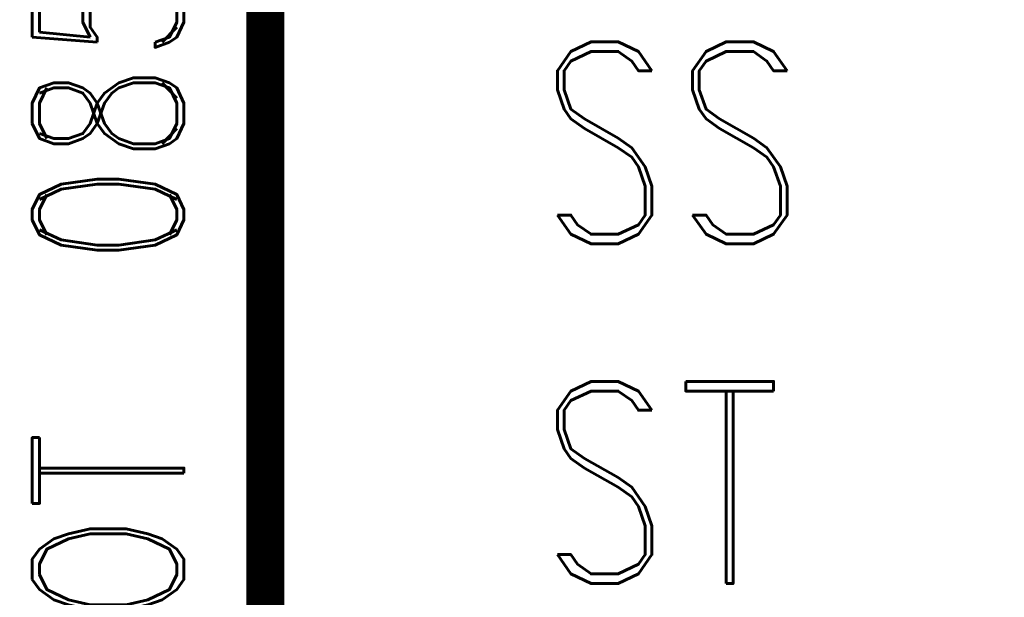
# Model space of a CAD drawing. Extents: x -2 to 113, y -136 to 16.
# Tile 2 of 256: x -1.55 to 3.78, y -133.64 to -130.52. Entities that reach past the tile are written whole.
import ezdxf
from ezdxf.enums import TextEntityAlignment as Align

# ---------------------------------------------------------------- set-up
doc = ezdxf.new("R2010")
doc.units = 0
doc.header["$MEASUREMENT"] = 0
doc.linetypes.add('SOLID', pattern=[0])
doc.layers.get('0').update_dxf_attribs({"linetype": 'SOLID'})
for name, color, linetype in [('1', 7, 'SOLID'), ('10', 7, 'SOLID'), ('11', 7, 'SOLID'), ('12', 7, 'SOLID'), ('13', 7, 'SOLID'), ('14', 7, 'SOLID'), ('15', 7, 'SOLID'), ('16', 7, 'SOLID'), ('17', 7, 'SOLID'), ('18', 7, 'SOLID'), ('19', 7, 'SOLID'), ('2', 7, 'SOLID'), ('20', 7, 'SOLID'), ('21', 7, 'SOLID'), ('22', 7, 'SOLID'), ('23', 7, 'SOLID'), ('24', 7, 'SOLID'), ('25', 7, 'SOLID'), ('26', 7, 'SOLID'), ('27', 7, 'SOLID'), ('28', 7, 'SOLID'), ('29', 7, 'SOLID'), ('3', 7, 'SOLID'), ('30', 7, 'SOLID'), ('31', 7, 'SOLID'), ('32', 7, 'SOLID'), ('33', 7, 'SOLID'), ('34', 7, 'SOLID'), ('35', 7, 'SOLID'), ('36', 7, 'SOLID'), ('37', 7, 'SOLID'), ('38', 7, 'SOLID'), ('39', 7, 'SOLID'), ('4', 7, 'SOLID'), ('40', 7, 'SOLID'), ('41', 7, 'SOLID'), ('42', 7, 'SOLID'), ('43', 7, 'SOLID'), ('44', 7, 'SOLID'), ('45', 7, 'SOLID'), ('46', 7, 'SOLID'), ('47', 7, 'SOLID'), ('48', 7, 'SOLID'), ('49', 7, 'SOLID'), ('5', 7, 'SOLID'), ('50', 7, 'SOLID'), ('51', 7, 'SOLID'), ('52', 7, 'SOLID'), ('53', 7, 'SOLID'), ('54', 7, 'SOLID'), ('55', 7, 'SOLID'), ('56', 7, 'SOLID'), ('57', 7, 'SOLID'), ('58', 7, 'SOLID'), ('59', 7, 'SOLID'), ('6', 7, 'SOLID'), ('60', 7, 'SOLID'), ('61', 7, 'SOLID'), ('62', 7, 'SOLID'), ('63', 7, 'SOLID'), ('64', 7, 'SOLID'), ('65', 7, 'SOLID'), ('66', 7, 'SOLID'), ('67', 7, 'SOLID'), ('68', 7, 'SOLID'), ('7', 7, 'SOLID'), ('8', 7, 'SOLID'), ('9', 7, 'SOLID')]:
    doc.layers.add(name, color=color, linetype=linetype)
doc.styles.add('ROMAND', font='romand', dxfattribs={"height": 1})

msp = doc.modelspace()

# ---------------------------------------------------------------- linework, layer by layer
at = {"color": 7, "linetype": 'SOLID', "const_width": 0.2059}
msp.add_lwpolyline([(-0.2175, -135.9326), (111.5472, -135.9326), (111.5472, -128.5797), (-0.2175, -128.5797), (-0.2175, -135.9326)], dxfattribs=at)
at = {"layer": '1', "color": 7, "linetype": 'SOLID', "const_width": 0.2059}
msp.add_lwpolyline([(-0.2175, -135.9326), (111.5472, -135.9326), (111.5472, -128.5797), (-0.2175, -128.5797), (-0.2175, -135.9326)], dxfattribs=at)
at = {"layer": '10', "color": 7, "linetype": 'SOLID', "const_width": 0.2059}
msp.add_lwpolyline([(-0.2175, -135.9326), (111.5472, -135.9326), (111.5472, -128.5797), (-0.2175, -128.5797), (-0.2175, -135.9326)], dxfattribs=at)
at = {"layer": '11', "color": 7, "linetype": 'SOLID', "const_width": 0.2059}
msp.add_lwpolyline([(-0.2175, -135.9326), (111.5472, -135.9326), (111.5472, -128.5797), (-0.2175, -128.5797), (-0.2175, -135.9326)], dxfattribs=at)
at = {"layer": '12', "color": 7, "linetype": 'SOLID', "const_width": 0.2059}
msp.add_lwpolyline([(-0.2175, -135.9326), (111.5472, -135.9326), (111.5472, -128.5797), (-0.2175, -128.5797), (-0.2175, -135.9326)], dxfattribs=at)
at = {"layer": '13', "color": 7, "linetype": 'SOLID', "const_width": 0.2059}
msp.add_lwpolyline([(-0.2175, -135.9326), (111.5472, -135.9326), (111.5472, -128.5797), (-0.2175, -128.5797), (-0.2175, -135.9326)], dxfattribs=at)
at = {"layer": '14', "color": 7, "linetype": 'SOLID', "const_width": 0.2059}
msp.add_lwpolyline([(-0.2175, -135.9326), (111.5472, -135.9326), (111.5472, -128.5797), (-0.2175, -128.5797), (-0.2175, -135.9326)], dxfattribs=at)
at = {"layer": '15', "color": 7, "linetype": 'SOLID', "const_width": 0.2059}
msp.add_lwpolyline([(-0.2175, -135.9326), (111.5472, -135.9326), (111.5472, -128.5797), (-0.2175, -128.5797), (-0.2175, -135.9326)], dxfattribs=at)
at = {"layer": '16', "color": 7, "linetype": 'SOLID', "const_width": 0.2059}
msp.add_lwpolyline([(-0.2175, -135.9326), (111.5472, -135.9326), (111.5472, -128.5797), (-0.2175, -128.5797), (-0.2175, -135.9326)], dxfattribs=at)
at = {"layer": '17', "color": 7, "linetype": 'SOLID', "const_width": 0.2059}
msp.add_lwpolyline([(-0.2175, -135.9326), (111.5472, -135.9326), (111.5472, -128.5797), (-0.2175, -128.5797), (-0.2175, -135.9326)], dxfattribs=at)
at = {"layer": '18', "color": 7, "linetype": 'SOLID', "const_width": 0.2059}
msp.add_lwpolyline([(-0.2175, -135.9326), (111.5472, -135.9326), (111.5472, -128.5797), (-0.2175, -128.5797), (-0.2175, -135.9326)], dxfattribs=at)
at = {"layer": '19', "color": 7, "linetype": 'SOLID', "const_width": 0.2059}
msp.add_lwpolyline([(-0.2175, -135.9326), (111.5472, -135.9326), (111.5472, -128.5797), (-0.2175, -128.5797), (-0.2175, -135.9326)], dxfattribs=at)
at = {"layer": '2', "color": 7, "linetype": 'SOLID', "const_width": 0.2059}
msp.add_lwpolyline([(-0.2175, -135.9326), (111.5472, -135.9326), (111.5472, -128.5797), (-0.2175, -128.5797), (-0.2175, -135.9326)], dxfattribs=at)
at = {"layer": '20', "color": 7, "linetype": 'SOLID', "const_width": 0.2059}
msp.add_lwpolyline([(-0.2175, -135.9326), (111.5472, -135.9326), (111.5472, -128.5797), (-0.2175, -128.5797), (-0.2175, -135.9326)], dxfattribs=at)
at = {"layer": '21', "color": 7, "linetype": 'SOLID', "const_width": 0.2059}
msp.add_lwpolyline([(-0.2175, -135.9326), (111.5472, -135.9326), (111.5472, -128.5797), (-0.2175, -128.5797), (-0.2175, -135.9326)], dxfattribs=at)
at = {"layer": '22', "color": 7, "linetype": 'SOLID', "const_width": 0.2059}
msp.add_lwpolyline([(-0.2175, -135.9326), (111.5472, -135.9326), (111.5472, -128.5797), (-0.2175, -128.5797), (-0.2175, -135.9326)], dxfattribs=at)
at = {"layer": '23', "color": 7, "linetype": 'SOLID', "const_width": 0.2059}
msp.add_lwpolyline([(-0.2175, -135.9326), (111.5472, -135.9326), (111.5472, -128.5797), (-0.2175, -128.5797), (-0.2175, -135.9326)], dxfattribs=at)
at = {"layer": '24', "color": 7, "linetype": 'SOLID', "const_width": 0.2059}
msp.add_lwpolyline([(-0.2175, -135.9326), (111.5472, -135.9326), (111.5472, -128.5797), (-0.2175, -128.5797), (-0.2175, -135.9326)], dxfattribs=at)
at = {"layer": '25', "color": 7, "linetype": 'SOLID', "const_width": 0.2059}
msp.add_lwpolyline([(-0.2175, -135.9326), (111.5472, -135.9326), (111.5472, -128.5797), (-0.2175, -128.5797), (-0.2175, -135.9326)], dxfattribs=at)
at = {"layer": '26', "color": 7, "linetype": 'SOLID', "const_width": 0.2059}
msp.add_lwpolyline([(-0.2175, -135.9326), (111.5472, -135.9326), (111.5472, -128.5797), (-0.2175, -128.5797), (-0.2175, -135.9326)], dxfattribs=at)
at = {"layer": '27', "color": 7, "linetype": 'SOLID', "const_width": 0.2059}
msp.add_lwpolyline([(-0.2175, -135.9326), (111.5472, -135.9326), (111.5472, -128.5797), (-0.2175, -128.5797), (-0.2175, -135.9326)], dxfattribs=at)
at = {"layer": '28', "color": 7, "linetype": 'SOLID', "const_width": 0.2059}
msp.add_lwpolyline([(-0.2175, -135.9326), (111.5472, -135.9326), (111.5472, -128.5797), (-0.2175, -128.5797), (-0.2175, -135.9326)], dxfattribs=at)
at = {"layer": '29', "color": 7, "linetype": 'SOLID', "const_width": 0.2059}
msp.add_lwpolyline([(-0.2175, -135.9326), (111.5472, -135.9326), (111.5472, -128.5797), (-0.2175, -128.5797), (-0.2175, -135.9326)], dxfattribs=at)
at = {"layer": '3', "color": 7, "linetype": 'SOLID', "const_width": 0.2059}
msp.add_lwpolyline([(-0.2175, -135.9326), (111.5472, -135.9326), (111.5472, -128.5797), (-0.2175, -128.5797), (-0.2175, -135.9326)], dxfattribs=at)
at = {"layer": '30', "color": 7, "linetype": 'SOLID', "const_width": 0.2059}
msp.add_lwpolyline([(-0.2175, -135.9326), (111.5472, -135.9326), (111.5472, -128.5797), (-0.2175, -128.5797), (-0.2175, -135.9326)], dxfattribs=at)
at = {"layer": '31', "color": 7, "linetype": 'SOLID', "const_width": 0.2059}
msp.add_lwpolyline([(-0.2175, -135.9326), (111.5472, -135.9326), (111.5472, -128.5797), (-0.2175, -128.5797), (-0.2175, -135.9326)], dxfattribs=at)
at = {"layer": '32', "color": 7, "linetype": 'SOLID', "const_width": 0.2059}
msp.add_lwpolyline([(-0.2175, -135.9326), (111.5472, -135.9326), (111.5472, -128.5797), (-0.2175, -128.5797), (-0.2175, -135.9326)], dxfattribs=at)
at = {"layer": '33', "color": 7, "linetype": 'SOLID', "const_width": 0.2059}
msp.add_lwpolyline([(-0.2175, -135.9326), (111.5472, -135.9326), (111.5472, -128.5797), (-0.2175, -128.5797), (-0.2175, -135.9326)], dxfattribs=at)
at = {"layer": '34', "color": 7, "linetype": 'SOLID', "const_width": 0.2059}
msp.add_lwpolyline([(-0.2175, -135.9326), (111.5472, -135.9326), (111.5472, -128.5797), (-0.2175, -128.5797), (-0.2175, -135.9326)], dxfattribs=at)
at = {"layer": '35', "color": 7, "linetype": 'SOLID', "const_width": 0.2059}
msp.add_lwpolyline([(-0.2175, -135.9326), (111.5472, -135.9326), (111.5472, -128.5797), (-0.2175, -128.5797), (-0.2175, -135.9326)], dxfattribs=at)
at = {"layer": '36', "color": 7, "linetype": 'SOLID', "const_width": 0.2059}
msp.add_lwpolyline([(-0.2175, -135.9326), (111.5472, -135.9326), (111.5472, -128.5797), (-0.2175, -128.5797), (-0.2175, -135.9326)], dxfattribs=at)
at = {"layer": '37', "color": 7, "linetype": 'SOLID', "const_width": 0.2059}
msp.add_lwpolyline([(-0.2175, -135.9326), (111.5472, -135.9326), (111.5472, -128.5797), (-0.2175, -128.5797), (-0.2175, -135.9326)], dxfattribs=at)
at = {"layer": '38', "color": 7, "linetype": 'SOLID', "const_width": 0.2059}
msp.add_lwpolyline([(-0.2175, -135.9326), (111.5472, -135.9326), (111.5472, -128.5797), (-0.2175, -128.5797), (-0.2175, -135.9326)], dxfattribs=at)
at = {"layer": '39', "color": 7, "linetype": 'SOLID', "const_width": 0.2059}
msp.add_lwpolyline([(-0.2175, -135.9326), (111.5472, -135.9326), (111.5472, -128.5797), (-0.2175, -128.5797), (-0.2175, -135.9326)], dxfattribs=at)
at = {"layer": '4', "color": 7, "linetype": 'SOLID', "const_width": 0.2059}
msp.add_lwpolyline([(-0.2175, -135.9326), (111.5472, -135.9326), (111.5472, -128.5797), (-0.2175, -128.5797), (-0.2175, -135.9326)], dxfattribs=at)
at = {"layer": '40', "color": 7, "linetype": 'SOLID', "const_width": 0.2059}
msp.add_lwpolyline([(-0.2175, -135.9326), (111.5472, -135.9326), (111.5472, -128.5797), (-0.2175, -128.5797), (-0.2175, -135.9326)], dxfattribs=at)
at = {"layer": '41', "color": 7, "linetype": 'SOLID', "const_width": 0.2059}
msp.add_lwpolyline([(-0.2175, -135.9326), (111.5472, -135.9326), (111.5472, -128.5797), (-0.2175, -128.5797), (-0.2175, -135.9326)], dxfattribs=at)
at = {"layer": '42', "color": 7, "linetype": 'SOLID', "const_width": 0.2059}
msp.add_lwpolyline([(-0.2175, -135.9326), (111.5472, -135.9326), (111.5472, -128.5797), (-0.2175, -128.5797), (-0.2175, -135.9326)], dxfattribs=at)
at = {"layer": '43', "color": 7, "linetype": 'SOLID', "const_width": 0.2059}
msp.add_lwpolyline([(-0.2175, -135.9326), (111.5472, -135.9326), (111.5472, -128.5797), (-0.2175, -128.5797), (-0.2175, -135.9326)], dxfattribs=at)
at = {"layer": '44', "color": 7, "linetype": 'SOLID', "const_width": 0.2059}
msp.add_lwpolyline([(-0.2175, -135.9326), (111.5472, -135.9326), (111.5472, -128.5797), (-0.2175, -128.5797), (-0.2175, -135.9326)], dxfattribs=at)
at = {"layer": '45', "color": 7, "linetype": 'SOLID', "const_width": 0.2059}
msp.add_lwpolyline([(-0.2175, -135.9326), (111.5472, -135.9326), (111.5472, -128.5797), (-0.2175, -128.5797), (-0.2175, -135.9326)], dxfattribs=at)
at = {"layer": '46', "color": 7, "linetype": 'SOLID', "const_width": 0.2059}
msp.add_lwpolyline([(-0.2175, -135.9326), (111.5472, -135.9326), (111.5472, -128.5797), (-0.2175, -128.5797), (-0.2175, -135.9326)], dxfattribs=at)
at = {"layer": '47', "color": 7, "linetype": 'SOLID', "const_width": 0.2059}
msp.add_lwpolyline([(-0.2175, -135.9326), (111.5472, -135.9326), (111.5472, -128.5797), (-0.2175, -128.5797), (-0.2175, -135.9326)], dxfattribs=at)
at = {"layer": '48', "color": 7, "linetype": 'SOLID', "const_width": 0.2059}
msp.add_lwpolyline([(-0.2175, -135.9326), (111.5472, -135.9326), (111.5472, -128.5797), (-0.2175, -128.5797), (-0.2175, -135.9326)], dxfattribs=at)
at = {"layer": '49', "color": 7, "linetype": 'SOLID', "const_width": 0.2059}
msp.add_lwpolyline([(-0.2175, -135.9326), (111.5472, -135.9326), (111.5472, -128.5797), (-0.2175, -128.5797), (-0.2175, -135.9326)], dxfattribs=at)
at = {"layer": '5', "color": 7, "linetype": 'SOLID', "const_width": 0.2059}
msp.add_lwpolyline([(-0.2175, -135.9326), (111.5472, -135.9326), (111.5472, -128.5797), (-0.2175, -128.5797), (-0.2175, -135.9326)], dxfattribs=at)
at = {"layer": '50', "color": 7, "linetype": 'SOLID', "const_width": 0.2059}
msp.add_lwpolyline([(-0.2175, -135.9326), (111.5472, -135.9326), (111.5472, -128.5797), (-0.2175, -128.5797), (-0.2175, -135.9326)], dxfattribs=at)
at = {"layer": '51', "color": 7, "linetype": 'SOLID', "const_width": 0.2059}
msp.add_lwpolyline([(-0.2175, -135.9326), (111.5472, -135.9326), (111.5472, -128.5797), (-0.2175, -128.5797), (-0.2175, -135.9326)], dxfattribs=at)
at = {"layer": '52', "color": 7, "linetype": 'SOLID', "const_width": 0.2059}
msp.add_lwpolyline([(-0.2175, -135.9326), (111.5472, -135.9326), (111.5472, -128.5797), (-0.2175, -128.5797), (-0.2175, -135.9326)], dxfattribs=at)
at = {"layer": '53', "color": 7, "linetype": 'SOLID', "const_width": 0.2059}
msp.add_lwpolyline([(-0.2175, -135.9326), (111.5472, -135.9326), (111.5472, -128.5797), (-0.2175, -128.5797), (-0.2175, -135.9326)], dxfattribs=at)
at = {"layer": '54', "color": 7, "linetype": 'SOLID', "const_width": 0.2059}
msp.add_lwpolyline([(-0.2175, -135.9326), (111.5472, -135.9326), (111.5472, -128.5797), (-0.2175, -128.5797), (-0.2175, -135.9326)], dxfattribs=at)
at = {"layer": '55', "color": 7, "linetype": 'SOLID', "const_width": 0.2059}
msp.add_lwpolyline([(-0.2175, -135.9326), (111.5472, -135.9326), (111.5472, -128.5797), (-0.2175, -128.5797), (-0.2175, -135.9326)], dxfattribs=at)
at = {"layer": '56', "color": 7, "linetype": 'SOLID', "const_width": 0.2059}
msp.add_lwpolyline([(-0.2175, -135.9326), (111.5472, -135.9326), (111.5472, -128.5797), (-0.2175, -128.5797), (-0.2175, -135.9326)], dxfattribs=at)
at = {"layer": '57', "color": 7, "linetype": 'SOLID', "const_width": 0.2059}
msp.add_lwpolyline([(-0.2175, -135.9326), (111.5472, -135.9326), (111.5472, -128.5797), (-0.2175, -128.5797), (-0.2175, -135.9326)], dxfattribs=at)
at = {"layer": '58', "color": 7, "linetype": 'SOLID', "const_width": 0.2059}
msp.add_lwpolyline([(-0.2175, -135.9326), (111.5472, -135.9326), (111.5472, -128.5797), (-0.2175, -128.5797), (-0.2175, -135.9326)], dxfattribs=at)
at = {"layer": '59', "color": 7, "linetype": 'SOLID', "const_width": 0.2059}
msp.add_lwpolyline([(-0.2175, -135.9326), (111.5472, -135.9326), (111.5472, -128.5797), (-0.2175, -128.5797), (-0.2175, -135.9326)], dxfattribs=at)
at = {"layer": '6', "color": 7, "linetype": 'SOLID', "const_width": 0.2059}
msp.add_lwpolyline([(-0.2175, -135.9326), (111.5472, -135.9326), (111.5472, -128.5797), (-0.2175, -128.5797), (-0.2175, -135.9326)], dxfattribs=at)
at = {"layer": '60', "color": 7, "linetype": 'SOLID', "const_width": 0.2059}
msp.add_lwpolyline([(-0.2175, -135.9326), (111.5472, -135.9326), (111.5472, -128.5797), (-0.2175, -128.5797), (-0.2175, -135.9326)], dxfattribs=at)
at = {"layer": '61', "color": 7, "linetype": 'SOLID', "const_width": 0.2059}
msp.add_lwpolyline([(-0.2175, -135.9326), (111.5472, -135.9326), (111.5472, -128.5797), (-0.2175, -128.5797), (-0.2175, -135.9326)], dxfattribs=at)
at = {"layer": '62', "color": 7, "linetype": 'SOLID', "const_width": 0.2059}
msp.add_lwpolyline([(-0.2175, -135.9326), (111.5472, -135.9326), (111.5472, -128.5797), (-0.2175, -128.5797), (-0.2175, -135.9326)], dxfattribs=at)
at = {"layer": '63', "color": 7, "linetype": 'SOLID', "const_width": 0.2059}
msp.add_lwpolyline([(-0.2175, -135.9326), (111.5472, -135.9326), (111.5472, -128.5797), (-0.2175, -128.5797), (-0.2175, -135.9326)], dxfattribs=at)
at = {"layer": '64', "color": 7, "linetype": 'SOLID', "const_width": 0.2059}
msp.add_lwpolyline([(-0.2175, -135.9326), (111.5472, -135.9326), (111.5472, -128.5797), (-0.2175, -128.5797), (-0.2175, -135.9326)], dxfattribs=at)
at = {"layer": '65', "color": 7, "linetype": 'SOLID', "const_width": 0.2059}
msp.add_lwpolyline([(-0.2175, -135.9326), (111.5472, -135.9326), (111.5472, -128.5797), (-0.2175, -128.5797), (-0.2175, -135.9326)], dxfattribs=at)
at = {"layer": '66', "color": 7, "linetype": 'SOLID', "const_width": 0.2059}
msp.add_lwpolyline([(-0.2175, -135.9326), (111.5472, -135.9326), (111.5472, -128.5797), (-0.2175, -128.5797), (-0.2175, -135.9326)], dxfattribs=at)
at = {"layer": '67', "color": 7, "linetype": 'SOLID', "const_width": 0.2059}
msp.add_lwpolyline([(-0.2175, -135.9326), (111.5472, -135.9326), (111.5472, -128.5797), (-0.2175, -128.5797), (-0.2175, -135.9326)], dxfattribs=at)
at = {"layer": '68', "color": 7, "linetype": 'SOLID', "const_width": 0.2059}
msp.add_lwpolyline([(-0.2175, -135.9326), (111.5472, -135.9326), (111.5472, -128.5797), (-0.2175, -128.5797), (-0.2175, -135.9326)], dxfattribs=at)
at = {"layer": '7', "color": 7, "linetype": 'SOLID', "const_width": 0.2059}
msp.add_lwpolyline([(-0.2175, -135.9326), (111.5472, -135.9326), (111.5472, -128.5797), (-0.2175, -128.5797), (-0.2175, -135.9326)], dxfattribs=at)
at = {"layer": '8', "color": 7, "linetype": 'SOLID', "const_width": 0.2059}
msp.add_lwpolyline([(-0.2175, -135.9326), (111.5472, -135.9326), (111.5472, -128.5797), (-0.2175, -128.5797), (-0.2175, -135.9326)], dxfattribs=at)
at = {"layer": '9', "color": 7, "linetype": 'SOLID', "const_width": 0.2059}
msp.add_lwpolyline([(-0.2175, -135.9326), (111.5472, -135.9326), (111.5472, -128.5797), (-0.2175, -128.5797), (-0.2175, -135.9326)], dxfattribs=at)

# ---------------------------------------------------------------- texts
at = {"color": 7, "style": 'ROMAND', "width": 0.78}
msp.add_text('SC_DOT  08554.GPJ  SC_DOT.GDT  3/30/09', height=0.820588, rotation=90, dxfattribs=at).set_placement((-0.6587, -135.9326))
for s, p in [('SS', (1.2531, -131.1826)), ('ST', (1.2531, -133.0209))]:
    msp.add_text(s, height=1.09412, dxfattribs=at).set_placement(p, align=Align.MIDDLE_LEFT)
at = {"layer": '1', "color": 7, "style": 'ROMAND', "width": 0.78}
msp.add_text('SC_DOT  08554.GPJ  SC_DOT.GDT  3/30/09', height=0.820588, rotation=90, dxfattribs=at).set_placement((-0.6587, -135.9326))
for s, p in [('SS', (1.2531, -131.1826)), ('ST', (1.2531, -133.0209))]:
    msp.add_text(s, height=1.09412, dxfattribs=at).set_placement(p, align=Align.MIDDLE_LEFT)
at = {"layer": '10', "color": 7, "style": 'ROMAND', "width": 0.78}
msp.add_text('SC_DOT  08554.GPJ  SC_DOT.GDT  3/30/09', height=0.820588, rotation=90, dxfattribs=at).set_placement((-0.6587, -135.9326))
for s, p in [('SS', (1.2531, -131.1826)), ('ST', (1.2531, -133.0209))]:
    msp.add_text(s, height=1.09412, dxfattribs=at).set_placement(p, align=Align.MIDDLE_LEFT)
at = {"layer": '11', "color": 7, "style": 'ROMAND', "width": 0.78}
msp.add_text('SC_DOT  08554.GPJ  SC_DOT.GDT  3/30/09', height=0.820588, rotation=90, dxfattribs=at).set_placement((-0.6587, -135.9326))
for s, p in [('SS', (1.2531, -131.1826)), ('ST', (1.2531, -133.0209))]:
    msp.add_text(s, height=1.09412, dxfattribs=at).set_placement(p, align=Align.MIDDLE_LEFT)
at = {"layer": '12', "color": 7, "style": 'ROMAND', "width": 0.78}
msp.add_text('SC_DOT  08554.GPJ  SC_DOT.GDT  3/30/09', height=0.820588, rotation=90, dxfattribs=at).set_placement((-0.6587, -135.9326))
for s, p in [('SS', (1.2531, -131.1826)), ('ST', (1.2531, -133.0209))]:
    msp.add_text(s, height=1.09412, dxfattribs=at).set_placement(p, align=Align.MIDDLE_LEFT)
at = {"layer": '13', "color": 7, "style": 'ROMAND', "width": 0.78}
msp.add_text('SC_DOT  08554.GPJ  SC_DOT.GDT  3/30/09', height=0.820588, rotation=90, dxfattribs=at).set_placement((-0.6587, -135.9326))
for s, p in [('SS', (1.2531, -131.1826)), ('ST', (1.2531, -133.0209))]:
    msp.add_text(s, height=1.09412, dxfattribs=at).set_placement(p, align=Align.MIDDLE_LEFT)
at = {"layer": '14', "color": 7, "style": 'ROMAND', "width": 0.78}
msp.add_text('SC_DOT  08554.GPJ  SC_DOT.GDT  3/30/09', height=0.820588, rotation=90, dxfattribs=at).set_placement((-0.6587, -135.9326))
for s, p in [('SS', (1.2531, -131.1826)), ('ST', (1.2531, -133.0209))]:
    msp.add_text(s, height=1.09412, dxfattribs=at).set_placement(p, align=Align.MIDDLE_LEFT)
at = {"layer": '15', "color": 7, "style": 'ROMAND', "width": 0.78}
msp.add_text('SC_DOT  08554.GPJ  SC_DOT.GDT  3/30/09', height=0.820588, rotation=90, dxfattribs=at).set_placement((-0.6587, -135.9326))
for s, p in [('SS', (1.2531, -131.1826)), ('ST', (1.2531, -133.0209))]:
    msp.add_text(s, height=1.09412, dxfattribs=at).set_placement(p, align=Align.MIDDLE_LEFT)
at = {"layer": '16', "color": 7, "style": 'ROMAND', "width": 0.78}
msp.add_text('SC_DOT  08554.GPJ  SC_DOT.GDT  3/30/09', height=0.820588, rotation=90, dxfattribs=at).set_placement((-0.6587, -135.9326))
for s, p in [('SS', (1.2531, -131.1826)), ('ST', (1.2531, -133.0209))]:
    msp.add_text(s, height=1.09412, dxfattribs=at).set_placement(p, align=Align.MIDDLE_LEFT)
at = {"layer": '17', "color": 7, "style": 'ROMAND', "width": 0.78}
msp.add_text('SC_DOT  08554.GPJ  SC_DOT.GDT  3/30/09', height=0.820588, rotation=90, dxfattribs=at).set_placement((-0.6587, -135.9326))
for s, p in [('SS', (1.2531, -131.1826)), ('ST', (1.2531, -133.0209))]:
    msp.add_text(s, height=1.09412, dxfattribs=at).set_placement(p, align=Align.MIDDLE_LEFT)
at = {"layer": '18', "color": 7, "style": 'ROMAND', "width": 0.78}
msp.add_text('SC_DOT  08554.GPJ  SC_DOT.GDT  3/30/09', height=0.820588, rotation=90, dxfattribs=at).set_placement((-0.6587, -135.9326))
for s, p in [('SS', (1.2531, -131.1826)), ('ST', (1.2531, -133.0209))]:
    msp.add_text(s, height=1.09412, dxfattribs=at).set_placement(p, align=Align.MIDDLE_LEFT)
at = {"layer": '19', "color": 7, "style": 'ROMAND', "width": 0.78}
msp.add_text('SC_DOT  08554.GPJ  SC_DOT.GDT  3/30/09', height=0.820588, rotation=90, dxfattribs=at).set_placement((-0.6587, -135.9326))
for s, p in [('SS', (1.2531, -131.1826)), ('ST', (1.2531, -133.0209))]:
    msp.add_text(s, height=1.09412, dxfattribs=at).set_placement(p, align=Align.MIDDLE_LEFT)
at = {"layer": '2', "color": 7, "style": 'ROMAND', "width": 0.78}
msp.add_text('SC_DOT  08554.GPJ  SC_DOT.GDT  3/30/09', height=0.820588, rotation=90, dxfattribs=at).set_placement((-0.6587, -135.9326))
for s, p in [('SS', (1.2531, -131.1826)), ('ST', (1.2531, -133.0209))]:
    msp.add_text(s, height=1.09412, dxfattribs=at).set_placement(p, align=Align.MIDDLE_LEFT)
at = {"layer": '20', "color": 7, "style": 'ROMAND', "width": 0.78}
msp.add_text('SC_DOT  08554.GPJ  SC_DOT.GDT  3/30/09', height=0.820588, rotation=90, dxfattribs=at).set_placement((-0.6587, -135.9326))
for s, p in [('SS', (1.2531, -131.1826)), ('ST', (1.2531, -133.0209))]:
    msp.add_text(s, height=1.09412, dxfattribs=at).set_placement(p, align=Align.MIDDLE_LEFT)
at = {"layer": '21', "color": 7, "style": 'ROMAND', "width": 0.78}
msp.add_text('SC_DOT  08554.GPJ  SC_DOT.GDT  3/30/09', height=0.820588, rotation=90, dxfattribs=at).set_placement((-0.6587, -135.9326))
for s, p in [('SS', (1.2531, -131.1826)), ('ST', (1.2531, -133.0209))]:
    msp.add_text(s, height=1.09412, dxfattribs=at).set_placement(p, align=Align.MIDDLE_LEFT)
at = {"layer": '22', "color": 7, "style": 'ROMAND', "width": 0.78}
msp.add_text('SC_DOT  08554.GPJ  SC_DOT.GDT  3/30/09', height=0.820588, rotation=90, dxfattribs=at).set_placement((-0.6587, -135.9326))
for s, p in [('SS', (1.2531, -131.1826)), ('ST', (1.2531, -133.0209))]:
    msp.add_text(s, height=1.09412, dxfattribs=at).set_placement(p, align=Align.MIDDLE_LEFT)
at = {"layer": '23', "color": 7, "style": 'ROMAND', "width": 0.78}
msp.add_text('SC_DOT  08554.GPJ  SC_DOT.GDT  3/30/09', height=0.820588, rotation=90, dxfattribs=at).set_placement((-0.6587, -135.9326))
for s, p in [('SS', (1.2531, -131.1826)), ('ST', (1.2531, -133.0209))]:
    msp.add_text(s, height=1.09412, dxfattribs=at).set_placement(p, align=Align.MIDDLE_LEFT)
at = {"layer": '24', "color": 7, "style": 'ROMAND', "width": 0.78}
msp.add_text('SC_DOT  08554.GPJ  SC_DOT.GDT  3/30/09', height=0.820588, rotation=90, dxfattribs=at).set_placement((-0.6587, -135.9326))
for s, p in [('SS', (1.2531, -131.1826)), ('ST', (1.2531, -133.0209))]:
    msp.add_text(s, height=1.09412, dxfattribs=at).set_placement(p, align=Align.MIDDLE_LEFT)
at = {"layer": '25', "color": 7, "style": 'ROMAND', "width": 0.78}
msp.add_text('SC_DOT  08554.GPJ  SC_DOT.GDT  3/30/09', height=0.820588, rotation=90, dxfattribs=at).set_placement((-0.6587, -135.9326))
for s, p in [('SS', (1.2531, -131.1826)), ('ST', (1.2531, -133.0209))]:
    msp.add_text(s, height=1.09412, dxfattribs=at).set_placement(p, align=Align.MIDDLE_LEFT)
at = {"layer": '26', "color": 7, "style": 'ROMAND', "width": 0.78}
msp.add_text('SC_DOT  08554.GPJ  SC_DOT.GDT  3/30/09', height=0.820588, rotation=90, dxfattribs=at).set_placement((-0.6587, -135.9326))
for s, p in [('SS', (1.2531, -131.1826)), ('ST', (1.2531, -133.0209))]:
    msp.add_text(s, height=1.09412, dxfattribs=at).set_placement(p, align=Align.MIDDLE_LEFT)
at = {"layer": '27', "color": 7, "style": 'ROMAND', "width": 0.78}
msp.add_text('SC_DOT  08554.GPJ  SC_DOT.GDT  3/30/09', height=0.820588, rotation=90, dxfattribs=at).set_placement((-0.6587, -135.9326))
for s, p in [('SS', (1.2531, -131.1826)), ('ST', (1.2531, -133.0209))]:
    msp.add_text(s, height=1.09412, dxfattribs=at).set_placement(p, align=Align.MIDDLE_LEFT)
at = {"layer": '28', "color": 7, "style": 'ROMAND', "width": 0.78}
msp.add_text('SC_DOT  08554.GPJ  SC_DOT.GDT  3/30/09', height=0.820588, rotation=90, dxfattribs=at).set_placement((-0.6587, -135.9326))
for s, p in [('SS', (1.2531, -131.1826)), ('ST', (1.2531, -133.0209))]:
    msp.add_text(s, height=1.09412, dxfattribs=at).set_placement(p, align=Align.MIDDLE_LEFT)
at = {"layer": '29', "color": 7, "style": 'ROMAND', "width": 0.78}
msp.add_text('SC_DOT  08554.GPJ  SC_DOT.GDT  3/30/09', height=0.820588, rotation=90, dxfattribs=at).set_placement((-0.6587, -135.9326))
for s, p in [('SS', (1.2531, -131.1826)), ('ST', (1.2531, -133.0209))]:
    msp.add_text(s, height=1.09412, dxfattribs=at).set_placement(p, align=Align.MIDDLE_LEFT)
at = {"layer": '3', "color": 7, "style": 'ROMAND', "width": 0.78}
msp.add_text('SC_DOT  08554.GPJ  SC_DOT.GDT  3/30/09', height=0.820588, rotation=90, dxfattribs=at).set_placement((-0.6587, -135.9326))
for s, p in [('SS', (1.2531, -131.1826)), ('ST', (1.2531, -133.0209))]:
    msp.add_text(s, height=1.09412, dxfattribs=at).set_placement(p, align=Align.MIDDLE_LEFT)
at = {"layer": '30', "color": 7, "style": 'ROMAND', "width": 0.78}
msp.add_text('SC_DOT  08554.GPJ  SC_DOT.GDT  3/30/09', height=0.820588, rotation=90, dxfattribs=at).set_placement((-0.6587, -135.9326))
for s, p in [('SS', (1.2531, -131.1826)), ('ST', (1.2531, -133.0209))]:
    msp.add_text(s, height=1.09412, dxfattribs=at).set_placement(p, align=Align.MIDDLE_LEFT)
at = {"layer": '31', "color": 7, "style": 'ROMAND', "width": 0.78}
msp.add_text('SC_DOT  08554.GPJ  SC_DOT.GDT  3/30/09', height=0.820588, rotation=90, dxfattribs=at).set_placement((-0.6587, -135.9326))
for s, p in [('SS', (1.2531, -131.1826)), ('ST', (1.2531, -133.0209))]:
    msp.add_text(s, height=1.09412, dxfattribs=at).set_placement(p, align=Align.MIDDLE_LEFT)
at = {"layer": '32', "color": 7, "style": 'ROMAND', "width": 0.78}
msp.add_text('SC_DOT  08554.GPJ  SC_DOT.GDT  3/30/09', height=0.820588, rotation=90, dxfattribs=at).set_placement((-0.6587, -135.9326))
for s, p in [('SS', (1.2531, -131.1826)), ('ST', (1.2531, -133.0209))]:
    msp.add_text(s, height=1.09412, dxfattribs=at).set_placement(p, align=Align.MIDDLE_LEFT)
at = {"layer": '33', "color": 7, "style": 'ROMAND', "width": 0.78}
msp.add_text('SC_DOT  08554.GPJ  SC_DOT.GDT  3/30/09', height=0.820588, rotation=90, dxfattribs=at).set_placement((-0.6587, -135.9326))
for s, p in [('SS', (1.2531, -131.1826)), ('ST', (1.2531, -133.0209))]:
    msp.add_text(s, height=1.09412, dxfattribs=at).set_placement(p, align=Align.MIDDLE_LEFT)
at = {"layer": '34', "color": 7, "style": 'ROMAND', "width": 0.78}
msp.add_text('SC_DOT  08554.GPJ  SC_DOT.GDT  3/30/09', height=0.820588, rotation=90, dxfattribs=at).set_placement((-0.6587, -135.9326))
for s, p in [('SS', (1.2531, -131.1826)), ('ST', (1.2531, -133.0209))]:
    msp.add_text(s, height=1.09412, dxfattribs=at).set_placement(p, align=Align.MIDDLE_LEFT)
at = {"layer": '35', "color": 7, "style": 'ROMAND', "width": 0.78}
msp.add_text('SC_DOT  08554.GPJ  SC_DOT.GDT  3/30/09', height=0.820588, rotation=90, dxfattribs=at).set_placement((-0.6587, -135.9326))
for s, p in [('SS', (1.2531, -131.1826)), ('ST', (1.2531, -133.0209))]:
    msp.add_text(s, height=1.09412, dxfattribs=at).set_placement(p, align=Align.MIDDLE_LEFT)
at = {"layer": '36', "color": 7, "style": 'ROMAND', "width": 0.78}
msp.add_text('SC_DOT  08554.GPJ  SC_DOT.GDT  3/30/09', height=0.820588, rotation=90, dxfattribs=at).set_placement((-0.6587, -135.9326))
for s, p in [('SS', (1.2531, -131.1826)), ('ST', (1.2531, -133.0209))]:
    msp.add_text(s, height=1.09412, dxfattribs=at).set_placement(p, align=Align.MIDDLE_LEFT)
at = {"layer": '37', "color": 7, "style": 'ROMAND', "width": 0.78}
msp.add_text('SC_DOT  08554.GPJ  SC_DOT.GDT  3/30/09', height=0.820588, rotation=90, dxfattribs=at).set_placement((-0.6587, -135.9326))
for s, p in [('SS', (1.2531, -131.1826)), ('ST', (1.2531, -133.0209))]:
    msp.add_text(s, height=1.09412, dxfattribs=at).set_placement(p, align=Align.MIDDLE_LEFT)
at = {"layer": '38', "color": 7, "style": 'ROMAND', "width": 0.78}
msp.add_text('SC_DOT  08554.GPJ  SC_DOT.GDT  3/30/09', height=0.820588, rotation=90, dxfattribs=at).set_placement((-0.6587, -135.9326))
for s, p in [('SS', (1.2531, -131.1826)), ('ST', (1.2531, -133.0209))]:
    msp.add_text(s, height=1.09412, dxfattribs=at).set_placement(p, align=Align.MIDDLE_LEFT)
at = {"layer": '39', "color": 7, "style": 'ROMAND', "width": 0.78}
msp.add_text('SC_DOT  08554.GPJ  SC_DOT.GDT  3/30/09', height=0.820588, rotation=90, dxfattribs=at).set_placement((-0.6587, -135.9326))
for s, p in [('SS', (1.2531, -131.1826)), ('ST', (1.2531, -133.0209))]:
    msp.add_text(s, height=1.09412, dxfattribs=at).set_placement(p, align=Align.MIDDLE_LEFT)
at = {"layer": '4', "color": 7, "style": 'ROMAND', "width": 0.78}
msp.add_text('SC_DOT  08554.GPJ  SC_DOT.GDT  3/30/09', height=0.820588, rotation=90, dxfattribs=at).set_placement((-0.6587, -135.9326))
for s, p in [('SS', (1.2531, -131.1826)), ('ST', (1.2531, -133.0209))]:
    msp.add_text(s, height=1.09412, dxfattribs=at).set_placement(p, align=Align.MIDDLE_LEFT)
at = {"layer": '40', "color": 7, "style": 'ROMAND', "width": 0.78}
msp.add_text('SC_DOT  08554.GPJ  SC_DOT.GDT  3/30/09', height=0.820588, rotation=90, dxfattribs=at).set_placement((-0.6587, -135.9326))
for s, p in [('SS', (1.2531, -131.1826)), ('ST', (1.2531, -133.0209))]:
    msp.add_text(s, height=1.09412, dxfattribs=at).set_placement(p, align=Align.MIDDLE_LEFT)
at = {"layer": '41', "color": 7, "style": 'ROMAND', "width": 0.78}
msp.add_text('SC_DOT  08554.GPJ  SC_DOT.GDT  3/30/09', height=0.820588, rotation=90, dxfattribs=at).set_placement((-0.6587, -135.9326))
for s, p in [('SS', (1.2531, -131.1826)), ('ST', (1.2531, -133.0209))]:
    msp.add_text(s, height=1.09412, dxfattribs=at).set_placement(p, align=Align.MIDDLE_LEFT)
at = {"layer": '42', "color": 7, "style": 'ROMAND', "width": 0.78}
msp.add_text('SC_DOT  08554.GPJ  SC_DOT.GDT  3/30/09', height=0.820588, rotation=90, dxfattribs=at).set_placement((-0.6587, -135.9326))
for s, p in [('SS', (1.2531, -131.1826)), ('ST', (1.2531, -133.0209))]:
    msp.add_text(s, height=1.09412, dxfattribs=at).set_placement(p, align=Align.MIDDLE_LEFT)
at = {"layer": '43', "color": 7, "style": 'ROMAND', "width": 0.78}
msp.add_text('SC_DOT  08554.GPJ  SC_DOT.GDT  3/30/09', height=0.820588, rotation=90, dxfattribs=at).set_placement((-0.6587, -135.9326))
for s, p in [('SS', (1.2531, -131.1826)), ('ST', (1.2531, -133.0209))]:
    msp.add_text(s, height=1.09412, dxfattribs=at).set_placement(p, align=Align.MIDDLE_LEFT)
at = {"layer": '44', "color": 7, "style": 'ROMAND', "width": 0.78}
msp.add_text('SC_DOT  08554.GPJ  SC_DOT.GDT  3/30/09', height=0.820588, rotation=90, dxfattribs=at).set_placement((-0.6587, -135.9326))
for s, p in [('SS', (1.2531, -131.1826)), ('ST', (1.2531, -133.0209))]:
    msp.add_text(s, height=1.09412, dxfattribs=at).set_placement(p, align=Align.MIDDLE_LEFT)
at = {"layer": '45', "color": 7, "style": 'ROMAND', "width": 0.78}
msp.add_text('SC_DOT  08554.GPJ  SC_DOT.GDT  3/30/09', height=0.820588, rotation=90, dxfattribs=at).set_placement((-0.6587, -135.9326))
for s, p in [('SS', (1.2531, -131.1826)), ('ST', (1.2531, -133.0209))]:
    msp.add_text(s, height=1.09412, dxfattribs=at).set_placement(p, align=Align.MIDDLE_LEFT)
at = {"layer": '46', "color": 7, "style": 'ROMAND', "width": 0.78}
msp.add_text('SC_DOT  08554.GPJ  SC_DOT.GDT  3/30/09', height=0.820588, rotation=90, dxfattribs=at).set_placement((-0.6587, -135.9326))
for s, p in [('SS', (1.2531, -131.1826)), ('ST', (1.2531, -133.0209))]:
    msp.add_text(s, height=1.09412, dxfattribs=at).set_placement(p, align=Align.MIDDLE_LEFT)
at = {"layer": '47', "color": 7, "style": 'ROMAND', "width": 0.78}
msp.add_text('SC_DOT  08554.GPJ  SC_DOT.GDT  3/30/09', height=0.820588, rotation=90, dxfattribs=at).set_placement((-0.6587, -135.9326))
for s, p in [('SS', (1.2531, -131.1826)), ('ST', (1.2531, -133.0209))]:
    msp.add_text(s, height=1.09412, dxfattribs=at).set_placement(p, align=Align.MIDDLE_LEFT)
at = {"layer": '48', "color": 7, "style": 'ROMAND', "width": 0.78}
msp.add_text('SC_DOT  08554.GPJ  SC_DOT.GDT  3/30/09', height=0.820588, rotation=90, dxfattribs=at).set_placement((-0.6587, -135.9326))
for s, p in [('SS', (1.2531, -131.1826)), ('ST', (1.2531, -133.0209))]:
    msp.add_text(s, height=1.09412, dxfattribs=at).set_placement(p, align=Align.MIDDLE_LEFT)
at = {"layer": '49', "color": 7, "style": 'ROMAND', "width": 0.78}
msp.add_text('SC_DOT  08554.GPJ  SC_DOT.GDT  3/30/09', height=0.820588, rotation=90, dxfattribs=at).set_placement((-0.6587, -135.9326))
for s, p in [('SS', (1.2531, -131.1826)), ('ST', (1.2531, -133.0209))]:
    msp.add_text(s, height=1.09412, dxfattribs=at).set_placement(p, align=Align.MIDDLE_LEFT)
at = {"layer": '5', "color": 7, "style": 'ROMAND', "width": 0.78}
msp.add_text('SC_DOT  08554.GPJ  SC_DOT.GDT  3/30/09', height=0.820588, rotation=90, dxfattribs=at).set_placement((-0.6587, -135.9326))
for s, p in [('SS', (1.2531, -131.1826)), ('ST', (1.2531, -133.0209))]:
    msp.add_text(s, height=1.09412, dxfattribs=at).set_placement(p, align=Align.MIDDLE_LEFT)
at = {"layer": '50', "color": 7, "style": 'ROMAND', "width": 0.78}
msp.add_text('SC_DOT  08554.GPJ  SC_DOT.GDT  3/30/09', height=0.820588, rotation=90, dxfattribs=at).set_placement((-0.6587, -135.9326))
for s, p in [('SS', (1.2531, -131.1826)), ('ST', (1.2531, -133.0209))]:
    msp.add_text(s, height=1.09412, dxfattribs=at).set_placement(p, align=Align.MIDDLE_LEFT)
at = {"layer": '51', "color": 7, "style": 'ROMAND', "width": 0.78}
msp.add_text('SC_DOT  08554.GPJ  SC_DOT.GDT  3/30/09', height=0.820588, rotation=90, dxfattribs=at).set_placement((-0.6587, -135.9326))
for s, p in [('SS', (1.2531, -131.1826)), ('ST', (1.2531, -133.0209))]:
    msp.add_text(s, height=1.09412, dxfattribs=at).set_placement(p, align=Align.MIDDLE_LEFT)
at = {"layer": '52', "color": 7, "style": 'ROMAND', "width": 0.78}
msp.add_text('SC_DOT  08554.GPJ  SC_DOT.GDT  3/30/09', height=0.820588, rotation=90, dxfattribs=at).set_placement((-0.6587, -135.9326))
for s, p in [('SS', (1.2531, -131.1826)), ('ST', (1.2531, -133.0209))]:
    msp.add_text(s, height=1.09412, dxfattribs=at).set_placement(p, align=Align.MIDDLE_LEFT)
at = {"layer": '53', "color": 7, "style": 'ROMAND', "width": 0.78}
msp.add_text('SC_DOT  08554.GPJ  SC_DOT.GDT  3/30/09', height=0.820588, rotation=90, dxfattribs=at).set_placement((-0.6587, -135.9326))
for s, p in [('SS', (1.2531, -131.1826)), ('ST', (1.2531, -133.0209))]:
    msp.add_text(s, height=1.09412, dxfattribs=at).set_placement(p, align=Align.MIDDLE_LEFT)
at = {"layer": '54', "color": 7, "style": 'ROMAND', "width": 0.78}
msp.add_text('SC_DOT  08554.GPJ  SC_DOT.GDT  3/30/09', height=0.820588, rotation=90, dxfattribs=at).set_placement((-0.6587, -135.9326))
for s, p in [('SS', (1.2531, -131.1826)), ('ST', (1.2531, -133.0209))]:
    msp.add_text(s, height=1.09412, dxfattribs=at).set_placement(p, align=Align.MIDDLE_LEFT)
at = {"layer": '55', "color": 7, "style": 'ROMAND', "width": 0.78}
msp.add_text('SC_DOT  08554.GPJ  SC_DOT.GDT  3/30/09', height=0.820588, rotation=90, dxfattribs=at).set_placement((-0.6587, -135.9326))
for s, p in [('SS', (1.2531, -131.1826)), ('ST', (1.2531, -133.0209))]:
    msp.add_text(s, height=1.09412, dxfattribs=at).set_placement(p, align=Align.MIDDLE_LEFT)
at = {"layer": '56', "color": 7, "style": 'ROMAND', "width": 0.78}
msp.add_text('SC_DOT  08554.GPJ  SC_DOT.GDT  3/30/09', height=0.820588, rotation=90, dxfattribs=at).set_placement((-0.6587, -135.9326))
for s, p in [('SS', (1.2531, -131.1826)), ('ST', (1.2531, -133.0209))]:
    msp.add_text(s, height=1.09412, dxfattribs=at).set_placement(p, align=Align.MIDDLE_LEFT)
at = {"layer": '57', "color": 7, "style": 'ROMAND', "width": 0.78}
msp.add_text('SC_DOT  08554.GPJ  SC_DOT.GDT  3/30/09', height=0.820588, rotation=90, dxfattribs=at).set_placement((-0.6587, -135.9326))
for s, p in [('SS', (1.2531, -131.1826)), ('ST', (1.2531, -133.0209))]:
    msp.add_text(s, height=1.09412, dxfattribs=at).set_placement(p, align=Align.MIDDLE_LEFT)
at = {"layer": '58', "color": 7, "style": 'ROMAND', "width": 0.78}
msp.add_text('SC_DOT  08554.GPJ  SC_DOT.GDT  3/30/09', height=0.820588, rotation=90, dxfattribs=at).set_placement((-0.6587, -135.9326))
for s, p in [('SS', (1.2531, -131.1826)), ('ST', (1.2531, -133.0209))]:
    msp.add_text(s, height=1.09412, dxfattribs=at).set_placement(p, align=Align.MIDDLE_LEFT)
at = {"layer": '59', "color": 7, "style": 'ROMAND', "width": 0.78}
msp.add_text('SC_DOT  08554.GPJ  SC_DOT.GDT  3/30/09', height=0.820588, rotation=90, dxfattribs=at).set_placement((-0.6587, -135.9326))
for s, p in [('SS', (1.2531, -131.1826)), ('ST', (1.2531, -133.0209))]:
    msp.add_text(s, height=1.09412, dxfattribs=at).set_placement(p, align=Align.MIDDLE_LEFT)
at = {"layer": '6', "color": 7, "style": 'ROMAND', "width": 0.78}
msp.add_text('SC_DOT  08554.GPJ  SC_DOT.GDT  3/30/09', height=0.820588, rotation=90, dxfattribs=at).set_placement((-0.6587, -135.9326))
for s, p in [('SS', (1.2531, -131.1826)), ('ST', (1.2531, -133.0209))]:
    msp.add_text(s, height=1.09412, dxfattribs=at).set_placement(p, align=Align.MIDDLE_LEFT)
at = {"layer": '60', "color": 7, "style": 'ROMAND', "width": 0.78}
msp.add_text('SC_DOT  08554.GPJ  SC_DOT.GDT  3/30/09', height=0.820588, rotation=90, dxfattribs=at).set_placement((-0.6587, -135.9326))
for s, p in [('SS', (1.2531, -131.1826)), ('ST', (1.2531, -133.0209))]:
    msp.add_text(s, height=1.09412, dxfattribs=at).set_placement(p, align=Align.MIDDLE_LEFT)
at = {"layer": '61', "color": 7, "style": 'ROMAND', "width": 0.78}
msp.add_text('SC_DOT  08554.GPJ  SC_DOT.GDT  3/30/09', height=0.820588, rotation=90, dxfattribs=at).set_placement((-0.6587, -135.9326))
for s, p in [('SS', (1.2531, -131.1826)), ('ST', (1.2531, -133.0209))]:
    msp.add_text(s, height=1.09412, dxfattribs=at).set_placement(p, align=Align.MIDDLE_LEFT)
at = {"layer": '62', "color": 7, "style": 'ROMAND', "width": 0.78}
msp.add_text('SC_DOT  08554.GPJ  SC_DOT.GDT  3/30/09', height=0.820588, rotation=90, dxfattribs=at).set_placement((-0.6587, -135.9326))
for s, p in [('SS', (1.2531, -131.1826)), ('ST', (1.2531, -133.0209))]:
    msp.add_text(s, height=1.09412, dxfattribs=at).set_placement(p, align=Align.MIDDLE_LEFT)
at = {"layer": '63', "color": 7, "style": 'ROMAND', "width": 0.78}
msp.add_text('SC_DOT  08554.GPJ  SC_DOT.GDT  3/30/09', height=0.820588, rotation=90, dxfattribs=at).set_placement((-0.6587, -135.9326))
for s, p in [('SS', (1.2531, -131.1826)), ('ST', (1.2531, -133.0209))]:
    msp.add_text(s, height=1.09412, dxfattribs=at).set_placement(p, align=Align.MIDDLE_LEFT)
at = {"layer": '64', "color": 7, "style": 'ROMAND', "width": 0.78}
msp.add_text('SC_DOT  08554.GPJ  SC_DOT.GDT  3/30/09', height=0.820588, rotation=90, dxfattribs=at).set_placement((-0.6587, -135.9326))
for s, p in [('SS', (1.2531, -131.1826)), ('ST', (1.2531, -133.0209))]:
    msp.add_text(s, height=1.09412, dxfattribs=at).set_placement(p, align=Align.MIDDLE_LEFT)
at = {"layer": '65', "color": 7, "style": 'ROMAND', "width": 0.78}
msp.add_text('SC_DOT  08554.GPJ  SC_DOT.GDT  3/30/09', height=0.820588, rotation=90, dxfattribs=at).set_placement((-0.6587, -135.9326))
for s, p in [('SS', (1.2531, -131.1826)), ('ST', (1.2531, -133.0209))]:
    msp.add_text(s, height=1.09412, dxfattribs=at).set_placement(p, align=Align.MIDDLE_LEFT)
at = {"layer": '66', "color": 7, "style": 'ROMAND', "width": 0.78}
msp.add_text('SC_DOT  08554.GPJ  SC_DOT.GDT  3/30/09', height=0.820588, rotation=90, dxfattribs=at).set_placement((-0.6587, -135.9326))
for s, p in [('SS', (1.2531, -131.1826)), ('ST', (1.2531, -133.0209))]:
    msp.add_text(s, height=1.09412, dxfattribs=at).set_placement(p, align=Align.MIDDLE_LEFT)
at = {"layer": '67', "color": 7, "style": 'ROMAND', "width": 0.78}
msp.add_text('SC_DOT  08554.GPJ  SC_DOT.GDT  3/30/09', height=0.820588, rotation=90, dxfattribs=at).set_placement((-0.6587, -135.9326))
for s, p in [('SS', (1.2531, -131.1826)), ('ST', (1.2531, -133.0209))]:
    msp.add_text(s, height=1.09412, dxfattribs=at).set_placement(p, align=Align.MIDDLE_LEFT)
at = {"layer": '68', "color": 7, "style": 'ROMAND', "width": 0.78}
msp.add_text('SC_DOT  08554.GPJ  SC_DOT.GDT  3/30/09', height=0.820588, rotation=90, dxfattribs=at).set_placement((-0.6587, -135.9326))
for s, p in [('SS', (1.2531, -131.1826)), ('ST', (1.2531, -133.0209))]:
    msp.add_text(s, height=1.09412, dxfattribs=at).set_placement(p, align=Align.MIDDLE_LEFT)
at = {"layer": '7', "color": 7, "style": 'ROMAND', "width": 0.78}
msp.add_text('SC_DOT  08554.GPJ  SC_DOT.GDT  3/30/09', height=0.820588, rotation=90, dxfattribs=at).set_placement((-0.6587, -135.9326))
for s, p in [('SS', (1.2531, -131.1826)), ('ST', (1.2531, -133.0209))]:
    msp.add_text(s, height=1.09412, dxfattribs=at).set_placement(p, align=Align.MIDDLE_LEFT)
at = {"layer": '8', "color": 7, "style": 'ROMAND', "width": 0.78}
msp.add_text('SC_DOT  08554.GPJ  SC_DOT.GDT  3/30/09', height=0.820588, rotation=90, dxfattribs=at).set_placement((-0.6587, -135.9326))
for s, p in [('SS', (1.2531, -131.1826)), ('ST', (1.2531, -133.0209))]:
    msp.add_text(s, height=1.09412, dxfattribs=at).set_placement(p, align=Align.MIDDLE_LEFT)
at = {"layer": '9', "color": 7, "style": 'ROMAND', "width": 0.78}
msp.add_text('SC_DOT  08554.GPJ  SC_DOT.GDT  3/30/09', height=0.820588, rotation=90, dxfattribs=at).set_placement((-0.6587, -135.9326))
for s, p in [('SS', (1.2531, -131.1826)), ('ST', (1.2531, -133.0209))]:
    msp.add_text(s, height=1.09412, dxfattribs=at).set_placement(p, align=Align.MIDDLE_LEFT)

doc.saveas('drawing.dxf')
